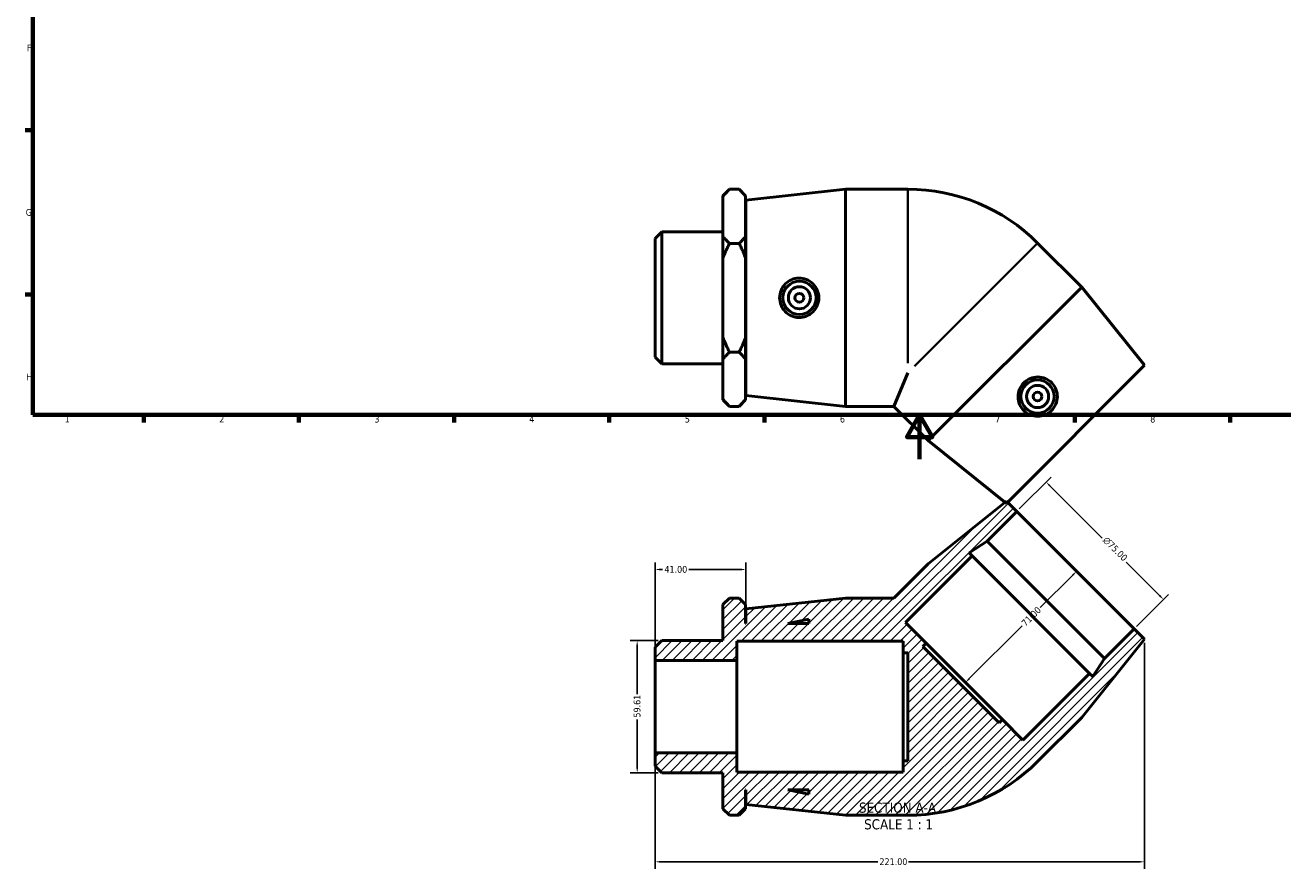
# Model space of a CAD drawing. Header units: millimetres. Extents: x 0 to 893, y -185 to 594.
# Tile 1 of 3: x 17 to 585, y -185 to 196. Entities that reach past the tile are written whole.
import ezdxf

# ---------------------------------------------------------------- set-up
doc = ezdxf.new("R2010")
doc.units = ezdxf.units.MM
for name, color, linetype, lineweight in [('Border (ANSI)', 7, 'Continuous', 70), ('Dimension (ANSI)', 7, 'Continuous', 25), ('Hatch (ANSI)', 7, 'Continuous', 18), ('Symbol (ANSI)', 7, 'Continuous', 25), ('Visible (ANSI)', 7, 'Continuous', 50), ('Visible Narrow (ANSI)', 7, 'Continuous', 35)]:
    doc.layers.add(name, color=color, linetype=linetype, lineweight=lineweight)
doc.styles.add('Label Text (ANSI)', font='tahoma.ttf')
doc.styles.add('Note Text (ANSI)', font='tahoma.ttf')
doc.dimstyles.new('Default - mm (ANSI)', dxfattribs={"dimtxt": 3.048, "dimasz": 2.5, "dimexe": 3.175, "dimexo": 1.6002, "dimgap": 0.8, "dimtad": 0, "dimtoh": 1, "dimrnd": 1e-08, "dimzin": 4, "dimdsep": 46, "dimtxsty": 'Note Text (ANSI)', "dimcen": 0.09, "dimdle": 10, "dimclrd": 256, "dimclre": 256, "dimclrt": 230, "dimadec": 1, "dimazin": 1, "dimtfac": 1, "dimtofl": 0, "dimtmove": 0, "dimatfit": 3, "dimfxl": 1, "dimtolj": 1, "dimtzin": 4, "dimlwd": -1, "dimlwe": -1, "dimarcsym": 0})

# ---------------------------------------------------------------- blocks, each defined once
blk = doc.blocks.new('Borders Default Border')
at = {"layer": 'Border (ANSI)'}
for p, q in [((20, 148.5), (16.55, 148.5)), ((20, 74.25), (16.55, 74.25)), ((70.08, 20), (70.08, 16.55)), ((140.17, 20), (140.17, 16.55)), ((210.25, 20), (210.25, 16.55)), ((280.33, 20), (280.33, 16.55)), ((350.42, 20), (350.42, 16.55)), ((490.58, 20), (490.58, 16.55)), ((560.67, 20), (560.67, 16.55))]:
    blk.add_line(p, q, dxfattribs=at)
at = {"layer": 'Border (ANSI)', "flags": 128}
for points in [[(20, 20), (20, 574), (821, 574), (821, 20), (20, 20)], [(420.5, 0), (420.5, 20), (414.73, 10), (426.27, 10), (420.5, 20)]]:
    blk.add_lwpolyline(points, dxfattribs=at)
at = {"layer": 'Border (ANSI)', "color": 230, "true_color": 0xff0080, "char_height": 3.05, "attachment_point": 7, "style": 'Note Text (ANSI)'}
for s, insert in [('F', (17.29, 184.1)), ('G', (16.81, 109.79)), ('H', (16.97, 35.6)), ('1', (34.35, 16.55)), ('2', (104.2, 16.55)), ('3', (174.26, 16.49)), ('4', (244.23, 16.55)), ('5', (314.48, 16.49)), ('6', (384.49, 16.49)), ('7', (454.6, 16.55)), ('8', (524.63, 16.48))]:
    blk.add_mtext(s, dxfattribs=dict(at, insert=insert))
blk = doc.blocks.new('*D7')
at = {"layer": 'Defpoints', "color": 0, "transparency": 16777216}
for p in [(304.01, -81.92), (292.95, -141.53), (304.01, -141.53)]:
    blk.add_point(p, dxfattribs=at)
at = {"layer": 'Dimension (ANSI)', "transparency": 16777216}
for p, q in [((302.41, -81.92), (289.77, -81.92)), ((292.95, -84.42), (292.95, -106.01)), ((292.95, -139.03), (292.95, -117.44)), ((302.41, -141.53), (289.77, -141.53))]:
    blk.add_line(p, q, dxfattribs=at)
for points in [[(292.53, -84.42), (293.36, -84.42), (292.95, -81.92)], [(292.53, -139.03), (293.36, -139.03), (292.95, -141.53)]]:
    blk.add_solid(points, dxfattribs=at)
at = {"layer": 'Dimension (ANSI)', "color": 230, "true_color": 0xff0080, "transparency": 16777216, "insert": (291.36, -116.64), "char_height": 3.048, "attachment_point": 1, "rotation": 90, "style": 'Note Text (ANSI)'}
blk.add_mtext('\\A1;59.61', dxfattribs=at)
blk = doc.blocks.new('*D8')
at = {"layer": 'Defpoints', "color": 0, "transparency": 16777216}
for p in [(301.03, -49.8), (342.03, -67.63), (301.03, -90.86)]:
    blk.add_point(p, dxfattribs=at)
at = {"layer": 'Dimension (ANSI)', "transparency": 16777216}
for p, q in [((301.03, -89.26), (301.03, -46.63)), ((303.53, -49.8), (304.45, -49.8)), ((339.53, -49.8), (316.23, -49.8)), ((342.03, -66.03), (342.03, -46.63))]:
    blk.add_line(p, q, dxfattribs=at)
for points in [[(303.53, -49.39), (303.53, -50.22), (301.03, -49.8)], [(339.53, -49.39), (339.53, -50.22), (342.03, -49.8)]]:
    blk.add_solid(points, dxfattribs=at)
at = {"layer": 'Dimension (ANSI)', "color": 230, "true_color": 0xff0080, "transparency": 16777216, "insert": (305.25, -48.22), "char_height": 3.048, "attachment_point": 1, "style": 'Note Text (ANSI)'}
blk.add_mtext('\\A1;41.00', dxfattribs=at)
blk = doc.blocks.new('*D9')
at = {"layer": 'Defpoints', "color": 0, "transparency": 16777216}
for p in [(477.59, -10.31), (464.33, -23.57), (517.36, -76.6)]:
    blk.add_point(p, dxfattribs=at)
at = {"layer": 'Dimension (ANSI)', "transparency": 16777216}
for p, q in [((465.46, -22.44), (479.84, -8.06)), ((479.36, -12.07), (503, -35.71)), ((528.86, -61.57), (513.71, -46.42)), ((518.5, -75.47), (532.87, -61.09))]:
    blk.add_line(p, q, dxfattribs=at)
for points in [[(479.65, -11.78), (479.07, -12.37), (477.59, -10.31)], [(529.15, -61.28), (528.56, -61.87), (530.63, -63.34)]]:
    blk.add_solid(points, dxfattribs=at)
at = {"layer": 'Dimension (ANSI)', "color": 230, "true_color": 0xff0080, "transparency": 16777216, "insert": (505.18, -34.66), "char_height": 3.048, "attachment_point": 1, "rotation": 315, "style": 'Note Text (ANSI)'}
blk.add_mtext('\\A1;\\fAIGDT|b0|i0;\\H3.0480;\\ln\\fTahoma|b0|i0;\\H3.0480;75.00', dxfattribs=at)
blk = doc.blocks.new('*D10')
at = {"layer": 'Defpoints', "color": 0, "transparency": 16777216}
for p in [(490.85, -50.08), (440.64, -100.29), (441.17, -100.82)]:
    blk.add_point(p, dxfattribs=at)
at = {"layer": 'Dimension (ANSI)', "transparency": 16777216}
for p, q in [((489.61, -52.38), (474.99, -67)), ((442.94, -99.05), (466.75, -75.24))]:
    blk.add_line(p, q, dxfattribs=at)
for points in [[(489.31, -52.09), (489.9, -52.67), (491.38, -50.61)], [(442.64, -98.75), (443.23, -99.34), (441.17, -100.82)]]:
    blk.add_solid(points, dxfattribs=at)
at = {"layer": 'Dimension (ANSI)', "color": 230, "true_color": 0xff0080, "transparency": 16777216, "insert": (466.19, -73.55), "char_height": 3.048, "attachment_point": 1, "rotation": 45, "style": 'Note Text (ANSI)'}
blk.add_mtext('\\A1;71.00', dxfattribs=at)
blk = doc.blocks.new('*D11')
at = {"layer": 'Defpoints', "color": 0, "transparency": 16777216}
for p in [(522.03, -81.27), (301.03, -132.59), (522.03, -181.74)]:
    blk.add_point(p, dxfattribs=at)
at = {"layer": 'Dimension (ANSI)', "transparency": 16777216}
for p, q in [((522.03, -82.87), (522.03, -184.91)), ((301.03, -134.19), (301.03, -184.91)), ((303.53, -181.74), (401.57, -181.74)), ((519.53, -181.74), (415.49, -181.74))]:
    blk.add_line(p, q, dxfattribs=at)
for points in [[(303.53, -181.32), (303.53, -182.15), (301.03, -181.74)], [(519.53, -181.32), (519.53, -182.15), (522.03, -181.74)]]:
    blk.add_solid(points, dxfattribs=at)
at = {"layer": 'Dimension (ANSI)', "color": 230, "true_color": 0xff0080, "transparency": 16777216, "insert": (402.37, -180.15), "char_height": 3.048, "attachment_point": 1, "style": 'Note Text (ANSI)'}
blk.add_mtext('\\A1;221.00', dxfattribs=at)

msp = doc.modelspace()

# ---------------------------------------------------------------- hatches: boundary and pattern name
at = {"layer": 'Hatch (ANSI)'}
h = msp.add_hatch(dxfattribs=at)
h.set_pattern_fill('ANSI31', color=256, scale=25.4, style=0)
h.set_pattern_definition([(45, (0, 0), (-2.245064, 2.245064), [])])
edge = h.paths.add_edge_path()
edge.add_line((424.38, -47.256), (408.909, -62.726))
edge.add_line((408.909, -62.726), (387.031, -62.726))
edge.add_line((387.031, -62.726), (342.031, -67.626))
edge.add_line((342.031, -67.626), (342.031, -74.226))
edge.add_line((342.031, -74.226), (341.931, -74.226))
edge.add_line((341.931, -74.226), (341.931, -65.666))
edge.add_line((341.931, -65.666), (338.991, -62.726))
edge.add_line((338.991, -62.726), (334.621, -62.726))
edge.add_line((334.621, -62.726), (331.681, -65.666))
edge.add_line((331.681, -65.666), (331.681, -81.919))
edge.add_line((331.681, -81.919), (304.012, -81.919))
edge.add_line((304.012, -81.919), (301.031, -84.9))
edge.add_line((301.031, -84.9), (301.031, -90.861))
edge.add_line((301.031, -90.861), (337.931, -90.861))
edge.add_line((337.931, -90.861), (337.931, -82.226))
edge.add_line((337.931, -82.226), (413.031, -82.226))
edge.add_line((413.031, -82.226), (413.031, -87.351))
edge.add_line((413.031, -87.351), (415.161, -87.351))
edge.add_line((415.161, -87.351), (415.161, -136.101))
edge.add_line((415.161, -136.101), (413.031, -136.101))
edge.add_line((413.031, -136.101), (413.031, -141.226))
edge.add_line((413.031, -141.226), (337.931, -141.226))
edge.add_line((337.931, -141.226), (337.931, -132.591))
edge.add_line((337.931, -132.591), (301.031, -132.591))
edge.add_line((301.031, -132.591), (301.031, -138.552))
edge.add_line((301.031, -138.552), (304.012, -141.533))
edge.add_line((304.012, -141.533), (331.681, -141.533))
edge.add_line((331.681, -141.533), (331.681, -157.786))
edge.add_line((331.681, -157.786), (334.621, -160.726))
edge.add_line((334.621, -160.726), (338.991, -160.726))
edge.add_line((338.991, -160.726), (341.931, -157.786))
edge.add_line((341.931, -157.786), (341.931, -149.226))
edge.add_line((341.931, -149.226), (342.031, -149.226))
edge.add_line((342.031, -149.226), (342.031, -155.826))
edge.add_line((342.031, -155.826), (387.031, -160.726))
edge.add_line((387.031, -160.726), (415.161, -160.726))
edge.add_ellipse((415.161, -77.819), major_axis=(0, -82.907), ratio=1, start_angle=0, end_angle=45)
edge.add_line((473.785, -136.443), (493.676, -116.552))
edge.add_line((493.676, -116.552), (522.031, -81.268))
edge.add_line((522.031, -81.268), (517.364, -76.601))
edge.add_line((517.364, -76.601), (503.976, -89.989))
edge.add_line((503.976, -89.989), (498.705, -98.105))
edge.add_line((498.705, -98.105), (497.282, -96.683))
edge.add_line((497.282, -96.683), (467.16, -126.805))
edge.add_line((467.16, -126.805), (457.879, -117.525))
edge.add_line((457.879, -117.525), (456.373, -119.031))
edge.add_line((456.373, -119.031), (421.901, -84.559))
edge.add_line((421.901, -84.559), (423.408, -83.053))
edge.add_line((423.408, -83.053), (414.127, -73.772))
edge.add_line((414.127, -73.772), (444.249, -43.65))
edge.add_line((444.249, -43.65), (442.827, -42.227))
edge.add_line((442.827, -42.227), (450.943, -36.956))
edge.add_line((450.943, -36.956), (464.331, -23.568))
edge.add_line((464.331, -23.568), (459.664, -18.901))
edge.add_line((459.664, -18.901), (424.38, -47.256))
h.paths.add_polyline_path([(370.431, -151.238), (360.965, -149.226), (370.431, -149.226)], flags=0)
h.paths.add_polyline_path([(360.965, -74.226), (370.431, -72.214), (370.431, -74.226)], flags=0)

# ---------------------------------------------------------------- linework, layer by layer
at = {"layer": 'Visible (ANSI)'}
for p, q in [((331.681, 118.894), (334.621, 121.834)), ((338.991, 121.834), (334.621, 121.834)), ((341.931, 118.894), (338.991, 121.834)), ((342.031, 116.934), (387.031, 121.834)), ((387.031, 23.834), (387.031, 121.834)), ((387.031, 121.834), (415.161, 121.834)), ((331.681, 118.539), (331.681, 118.894)), ((331.681, 100.628), (331.681, 118.539)), ((341.931, 118.894), (341.931, 118.539)), ((341.931, 118.539), (341.931, 100.628)), ((342.031, 28.734), (342.031, 116.934)), ((341.931, 110.334), (342.031, 110.334)), ((301.031, 99.66), (304.012, 102.641)), ((304.012, 102.641), (304.012, 43.027)), ((304.012, 102.641), (331.681, 102.641)), ((301.031, 46.007), (301.031, 99.66)), ((331.681, 90.744), (331.681, 100.628)), ((334.621, 97.334), (338.991, 97.334)), ((341.931, 100.628), (341.931, 90.744)), ((493.676, 77.66), (473.785, 97.551)), ((331.681, 54.923), (331.681, 90.744)), ((341.931, 90.744), (341.931, 54.923)), ((493.676, 77.66), (424.38, 8.363)), ((522.031, 42.375), (493.676, 77.66)), ((331.681, 45.039), (331.681, 54.923)), ((341.931, 54.923), (341.931, 45.039)), ((301.031, 46.007), (304.012, 43.027)), ((334.621, 48.334), (338.991, 48.334)), ((304.012, 43.027), (331.681, 43.027)), ((331.681, 27.128), (331.681, 45.039)), ((341.931, 45.039), (341.931, 27.128)), ((522.031, 42.375), (459.664, -19.992)), ((341.931, 35.334), (342.031, 35.334)), ((415.161, 38.927), (408.909, 23.834)), ((342.031, 28.734), (387.031, 23.834)), ((331.681, 26.774), (331.681, 27.128)), ((331.681, 26.774), (334.621, 23.834)), ((338.991, 23.834), (334.621, 23.834)), ((341.931, 26.774), (338.991, 23.834)), ((341.931, 27.128), (341.931, 26.774)), ((387.031, 23.834), (408.909, 23.834)), ((424.38, 8.363), (408.909, 23.834)), ((459.664, -19.992), (424.38, 8.363)), ((459.664, -18.901), (424.38, -47.256)), ((464.331, -23.568), (459.664, -18.901)), ((450.943, -36.956), (464.331, -23.568)), ((464.331, -23.568), (517.364, -76.601)), ((442.827, -42.227), (450.943, -36.956)), ((450.943, -36.956), (503.976, -89.989)), ((414.127, -73.772), (444.249, -43.65)), ((444.249, -43.65), (442.827, -42.227)), ((444.249, -43.65), (497.282, -96.683)), ((424.38, -47.256), (408.909, -62.726)), ((334.621, -62.726), (331.681, -65.666)), ((331.681, -65.666), (331.681, -81.919)), ((338.991, -62.726), (334.621, -62.726)), ((341.931, -65.666), (338.991, -62.726)), ((341.931, -74.226), (341.931, -65.666)), ((387.031, -62.726), (342.031, -67.626)), ((342.031, -67.626), (342.031, -74.226)), ((408.909, -62.726), (387.031, -62.726)), ((360.965, -74.226), (370.431, -72.214)), ((370.431, -72.214), (370.431, -74.226)), ((423.408, -83.053), (414.127, -73.772)), ((342.031, -74.226), (341.931, -74.226)), ((370.431, -74.226), (360.965, -74.226)), ((517.364, -76.601), (503.976, -89.989)), ((522.031, -81.268), (517.364, -76.601)), ((304.012, -81.919), (301.031, -84.9)), ((301.031, -84.9), (301.031, -90.861)), ((331.681, -81.919), (304.012, -81.919)), ((337.931, -90.861), (337.931, -82.226)), ((337.931, -82.226), (413.031, -82.226)), ((413.031, -82.226), (413.031, -87.351)), ((421.901, -84.559), (423.408, -83.053)), ((456.373, -119.031), (421.901, -84.559)), ((457.879, -117.525), (423.408, -83.053)), ((493.676, -116.552), (522.031, -81.268)), ((301.031, -90.861), (337.931, -90.861)), ((301.031, -132.591), (301.031, -90.861)), ((337.931, -132.591), (337.931, -90.861)), ((413.031, -87.351), (415.161, -87.351)), ((413.031, -87.351), (413.031, -136.101)), ((415.161, -87.351), (415.161, -136.101)), ((503.976, -89.989), (498.705, -98.105)), ((497.282, -96.683), (467.16, -126.805)), ((498.705, -98.105), (497.282, -96.683)), ((457.879, -117.525), (456.373, -119.031)), ((467.16, -126.805), (457.879, -117.525)), ((473.785, -136.443), (493.676, -116.552)), ((337.931, -132.591), (301.031, -132.591)), ((301.031, -132.591), (301.031, -138.552)), ((337.931, -141.226), (337.931, -132.591)), ((415.161, -136.101), (413.031, -136.101)), ((413.031, -136.101), (413.031, -141.226)), ((301.031, -138.552), (304.012, -141.533)), ((304.012, -141.533), (331.681, -141.533)), ((331.681, -141.533), (331.681, -157.786)), ((413.031, -141.226), (337.931, -141.226)), ((341.931, -157.786), (341.931, -149.226)), ((341.931, -149.226), (342.031, -149.226)), ((342.031, -149.226), (342.031, -155.826)), ((370.431, -151.238), (360.965, -149.226)), ((360.965, -149.226), (370.431, -149.226)), ((370.431, -149.226), (370.431, -151.238)), ((331.681, -157.786), (334.621, -160.726)), ((338.991, -160.726), (341.931, -157.786)), ((342.031, -155.826), (387.031, -160.726)), ((338.991, -160.726), (334.621, -160.726)), ((387.031, -160.726), (415.161, -160.726))]:
    msp.add_line(p, q, dxfattribs=at)
for centre, radius in [((366.206, 72.834), 7.5), ((366.206, 72.834), 5), ((366.206, 72.834), 2), ((473.754, 28.286), 7.5), ((473.754, 28.286), 5), ((473.754, 28.286), 2)]:
    msp.add_circle(centre, radius, dxfattribs=at)
for centre, start, end in [((415.161, 38.927), 45, 90), ((415.161, -77.819), 270, 315)]:
    msp.add_arc(centre, 82.907, start, end, dxfattribs=at)
for points in [[(331.681, 118.539), (332.923, 120.135), (334.621, 121.834)], [(338.991, 121.834), (340.69, 120.135), (341.931, 118.539)], [(334.621, 97.334), (332.923, 99.032), (331.681, 100.628)], [(331.681, 90.744), (332.923, 93.937), (334.621, 97.334)], [(341.931, 100.628), (340.69, 99.032), (338.991, 97.334)], [(338.991, 97.334), (340.69, 93.937), (341.931, 90.744)], [(334.621, 48.334), (332.923, 51.73), (331.681, 54.923)], [(341.931, 54.923), (340.69, 51.73), (338.991, 48.334)], [(331.681, 45.039), (332.923, 46.635), (334.621, 48.334)], [(338.991, 48.334), (340.69, 46.635), (341.931, 45.039)], [(334.621, 23.834), (332.923, 25.532), (331.681, 27.128)], [(341.931, 27.128), (340.69, 25.532), (338.991, 23.834)]]:
    msp.add_rational_spline(points, [1, 1.00241153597, 1], degree=2, dxfattribs=at)
for points in [[(365.938, 63.924), (364.846, 63.947), (363.683, 64.188), (361.547, 65.119), (360.575, 65.809), (359.042, 67.386), (358.379, 68.381), (357.5, 70.554), (357.285, 71.731), (357.285, 73.936), (357.5, 75.113), (358.379, 77.286), (359.042, 78.281), (360.575, 79.859), (361.547, 80.548), (363.683, 81.479), (364.846, 81.72), (367.081, 81.767), (368.297, 81.554), (370.527, 80.652), (371.542, 79.961), (373.132, 78.371), (373.818, 77.37), (374.732, 75.167), (374.958, 73.965), (374.958, 71.702), (374.732, 70.5), (373.818, 68.297), (373.132, 67.296), (371.542, 65.706), (370.527, 65.015), (368.297, 64.113), (367.081, 63.9), (365.938, 63.924)], [(480.243, 34.396), (480.999, 33.608), (481.651, 32.615), (482.503, 30.447), (482.703, 29.272), (482.671, 27.072), (482.436, 25.9), (481.522, 23.742), (480.841, 22.757), (479.282, 21.198), (478.297, 20.518), (476.14, 19.603), (474.967, 19.368), (472.768, 19.337), (471.593, 19.536), (469.424, 20.388), (468.431, 21.041), (466.818, 22.588), (466.109, 23.598), (465.17, 25.813), (464.94, 27.019), (464.94, 29.268), (465.163, 30.461), (466.075, 32.664), (466.765, 33.675), (468.365, 35.274), (469.375, 35.964), (471.579, 36.876), (472.772, 37.099), (475.02, 37.099), (476.227, 36.869), (478.442, 35.931), (479.451, 35.221), (480.243, 34.396)]]:
    msp.add_open_spline(points, degree=3, knots=[0, 0, 0, 0, 0.3293084, 0.3293084, 0.6586168, 0.6586168, 0.9893614, 0.9893614, 1.320106, 1.320106, 1.6508506, 1.6508506, 1.9815952, 1.9815952, 2.3109037, 2.3109037, 2.6402121, 2.6402121, 2.9854185, 2.9854185, 3.3306249, 3.3306249, 3.6699513, 3.6699513, 4.0092777, 4.0092777, 4.3486041, 4.3486041, 4.6879305, 4.6879305, 5.0331369, 5.0331369, 5.3783433, 5.3783433, 5.3783433, 5.3783433], dxfattribs=at)
at = {"layer": 'Visible Narrow (ANSI)'}
for p, q in [((415.161, 43.278), (415.161, 121.5)), ((473.549, 97.315), (418.238, 42.003))]:
    msp.add_line(p, q, dxfattribs=at)

# ---------------------------------------------------------------- block references
msp.add_blockref('Borders Default Border', (0, 0))

# ---------------------------------------------------------------- texts
at = {"layer": 'Symbol (ANSI)', "char_height": 4.572, "attachment_point": 7, "style": 'Label Text (ANSI)'}
for s, insert in [('SECTION A-A', (393.107, -159.665)), ('SCALE 1 : 1', (395.426, -167.178))]:
    msp.add_mtext(s, dxfattribs=dict(at, insert=insert))

# ---------------------------------------------------------------- dimensions: what is measured, and where the dimension line sits
at = {"layer": 'Dimension (ANSI)'}
dim = msp.add_linear_dim(base=(477.592, -10.307), p1=(517.364, -76.601), p2=(464.331, -23.568), angle=315, text='\\fAIGDT|b0|i0;\\H3.0480;\\ln\\fTahoma|b0|i0;\\H3.0480;<>', dimstyle='Default - mm (ANSI)', override={"dimtoh": 0, "dimdec": 2, "dimtp": 0, "dimtm": 0, "dimtdec": 2, "dimatfit": 1}, dxfattribs=at)
dim.commit()
dim.dimension.update_dxf_attribs({"geometry": '*D9', "text_midpoint": (508.352, -41.066), "dimtype": 160})
for base, p1, p2, angle, override, picture, middle in [((301.031, -49.804), (342.031, -67.626), (301.031, -90.861), 180, {"dimtoh": 0, "dimdec": 2, "dimtp": 0, "dimtm": 0, "dimtdec": 2, "dimatfit": 1}, '*D8', (310.34, -49.804)), ((441.171, -100.817), (490.848, -50.084), (440.643, -100.289), 225, {"dimtoh": 0, "dimdec": 2, "dimse1": 1, "dimse2": 1, "dimtp": 0, "dimtm": 0, "dimtdec": 2, "dimatfit": 1}, '*D10', (470.87, -71.118)), ((292.946, -141.533), (304.012, -81.919), (304.012, -141.533), 90, {"dimtoh": 0, "dimdec": 2, "dimtp": 0, "dimtm": 0, "dimtdec": 2, "dimatfit": 1}, '*D7', (292.946, -111.726)), ((522.031, -181.737), (301.031, -132.591), (522.031, -81.268), 180, {"dimtoh": 0, "dimdec": 2, "dimtp": 0, "dimtm": 0, "dimtdec": 2, "dimatfit": 1}, '*D11', (408.531, -181.737))]:
    dim = msp.add_linear_dim(base=base, p1=p1, p2=p2, angle=angle, dimstyle='Default - mm (ANSI)', override=override, dxfattribs=at)
    dim.commit()
    dim.dimension.update_dxf_attribs({"geometry": picture, "text_midpoint": middle, "dimtype": 160})

doc.saveas('drawing.dxf')
